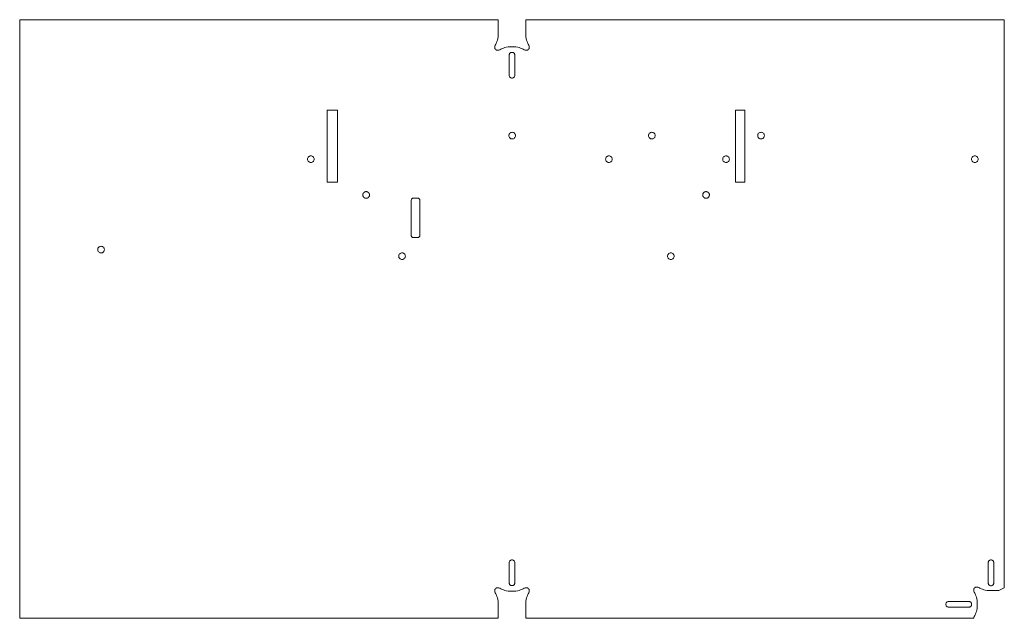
# Model space of a CAD drawing. Header units: centimetres. Extents: x -387.1 to -313.1, y 93.7 to 138.7.
import ezdxf

# ---------------------------------------------------------------- set-up
doc = ezdxf.new("R2010")
doc.units = ezdxf.units.CM
doc.header["$MEASUREMENT"] = 0
doc.layers.add('Capa 1', color=7, linetype='Continuous')

msp = doc.modelspace()

# ---------------------------------------------------------------- linework, layer by layer
at = {"layer": 'Capa 1', "color": 225, "lineweight": 20}
for points in [[(-387.11367, 138.6823), (-387.11367, 93.6823), (-351.16367, 93.6823), (-351.16367, 94.98231), (-351.17441, 95.10844), (-351.20273, 95.22458), (-351.24277, 95.33111), (-351.28867, 95.42838), (-351.33457, 95.51677), (-351.37461, 95.59664), (-351.40293, 95.66836), (-351.41367, 95.7323), (-351.40951, 95.78911), (-351.39717, 95.83905), (-351.37687, 95.88191), (-351.34884, 95.91746), (-351.31328, 95.9455), (-351.27042, 95.96579), (-351.22048, 95.97813), (-351.16367, 95.98229), (-351.09973, 95.97155), (-351.02801, 95.94323), (-350.94814, 95.90319), (-350.85975, 95.8573), (-350.76248, 95.8114), (-350.65595, 95.77136), (-350.5398, 95.74304), (-350.41367, 95.7323), (-349.81367, 95.7323), (-349.68754, 95.74304), (-349.57139, 95.77136), (-349.46486, 95.8114), (-349.36759, 95.8573), (-349.2792, 95.90319), (-349.19933, 95.94323), (-349.12761, 95.97155), (-349.06367, 95.98229), (-349.00686, 95.97813), (-348.95692, 95.96579), (-348.91406, 95.9455), (-348.8785, 95.91746), (-348.85047, 95.88191), (-348.83017, 95.83905), (-348.81783, 95.78911), (-348.81367, 95.7323), (-348.82441, 95.66836), (-348.85273, 95.59664), (-348.89277, 95.51677), (-348.93867, 95.42838), (-348.98457, 95.33111), (-349.02461, 95.22458), (-349.05293, 95.10844), (-349.06367, 94.98231), (-349.06367, 93.6823), (-315.41366, 93.6823), (-315.40292, 93.74624), (-315.3746, 93.81796), (-315.33456, 93.89783), (-315.28867, 93.98622), (-315.24277, 94.08349), (-315.20273, 94.19002), (-315.17441, 94.30617), (-315.16367, 94.4323), (-315.16367, 95.0323), (-315.17441, 95.15843), (-315.20273, 95.27458), (-315.24277, 95.38111), (-315.28867, 95.47838), (-315.33456, 95.56677), (-315.3746, 95.64664), (-315.40292, 95.71836), (-315.41366, 95.7823), (-315.4095, 95.83911), (-315.39716, 95.88905), (-315.37687, 95.93191), (-315.34883, 95.96747), (-315.31328, 95.9955), (-315.27042, 96.0158), (-315.22048, 96.02814), (-315.16367, 96.0323), (-315.09973, 96.02156), (-315.02801, 95.99324), (-314.94814, 95.9532), (-314.85975, 95.9073), (-314.76248, 95.8614), (-314.65595, 95.82136), (-314.53981, 95.79304), (-314.41368, 95.7823), (-313.53414, 95.7823), (-313.11397, 95.96937), (-313.11367, 138.6823), (-349.06367, 138.6823), (-349.06367, 137.38229), (-349.05293, 137.25616), (-349.02461, 137.14002), (-348.98457, 137.03349), (-348.93867, 136.93622), (-348.89277, 136.84783), (-348.85273, 136.76796), (-348.82441, 136.69624), (-348.81367, 136.6323), (-348.81783, 136.57549), (-348.83017, 136.52555), (-348.85047, 136.48269), (-348.8785, 136.44714), (-348.91406, 136.4191), (-348.95692, 136.39881), (-349.00686, 136.38647), (-349.06367, 136.38231), (-349.12761, 136.39305), (-349.19933, 136.42137), (-349.2792, 136.46141), (-349.36759, 136.50731), (-349.46486, 136.5532), (-349.57139, 136.59324), (-349.68754, 136.62156), (-349.81367, 136.6323), (-350.41367, 136.6323), (-350.5398, 136.62156), (-350.65595, 136.59324), (-350.76248, 136.5532), (-350.85975, 136.50731), (-350.94814, 136.46141), (-351.02801, 136.42137), (-351.09973, 136.39305), (-351.16367, 136.38231), (-351.22048, 136.38647), (-351.27042, 136.39881), (-351.31328, 136.4191), (-351.34884, 136.44714), (-351.37687, 136.48269), (-351.39717, 136.52555), (-351.40951, 136.57549), (-351.41367, 136.6323), (-351.40293, 136.69624), (-351.37461, 136.76796), (-351.33457, 136.84783), (-351.28867, 136.93622), (-351.24277, 137.03349), (-351.20273, 137.14002), (-351.17441, 137.25616), (-351.16367, 137.38229), (-351.16367, 138.6823), (-387.11367, 138.6823)], [(-349.89915, 134.50232), (-349.89915, 136.01228), (-349.90353, 136.05532), (-349.91608, 136.0955), (-349.93591, 136.13192), (-349.96216, 136.16371), (-349.99394, 136.18998), (-350.03037, 136.20984), (-350.07057, 136.2224), (-350.11367, 136.22679), (-350.15676, 136.22241), (-350.19696, 136.20987), (-350.23339, 136.19003), (-350.26517, 136.16378), (-350.29142, 136.132), (-350.31126, 136.09557), (-350.3238, 136.05537), (-350.32818, 136.01228), (-350.32818, 134.50232), (-350.3238, 134.45923), (-350.31126, 134.41903), (-350.29142, 134.3826), (-350.26517, 134.35082), (-350.23339, 134.32457), (-350.19696, 134.30473), (-350.15676, 134.29219), (-350.11367, 134.28781), (-350.07057, 134.2922), (-350.03037, 134.30479), (-349.99394, 134.32467), (-349.96216, 134.35095), (-349.93591, 134.38275), (-349.91608, 134.41918), (-349.90353, 134.45933), (-349.89915, 134.50232)], [(-363.23867, 126.4687), (-364.01367, 126.4687), (-364.01367, 131.87827), (-363.23867, 131.87827), (-363.23867, 126.4687)], [(-332.61367, 126.4687), (-333.31367, 126.4687), (-333.31367, 131.87827), (-332.61367, 131.87827), (-332.61367, 126.4687)], [(-350.09867, 129.7173), (-350.14905, 129.72238), (-350.19598, 129.73695), (-350.23845, 129.76), (-350.27545, 129.79052), (-350.30597, 129.82752), (-350.32902, 129.86999), (-350.34359, 129.91692), (-350.34867, 129.9673), (-350.34359, 130.01768), (-350.32902, 130.06461), (-350.30597, 130.10708), (-350.27545, 130.14408), (-350.23845, 130.1746), (-350.19598, 130.19765), (-350.14905, 130.21222), (-350.09867, 130.2173), (-350.04829, 130.21222), (-350.00136, 130.19765), (-349.95889, 130.1746), (-349.92189, 130.14408), (-349.89137, 130.10708), (-349.86832, 130.06461), (-349.85375, 130.01768), (-349.84867, 129.9673), (-349.85375, 129.91692), (-349.86832, 129.86999), (-349.89137, 129.82752), (-349.92189, 129.79052), (-349.95889, 129.76), (-350.00136, 129.73695), (-350.04829, 129.72238), (-350.09867, 129.7173)], [(-339.59867, 130.2186), (-339.54829, 130.21352), (-339.50136, 130.19895), (-339.45889, 130.1759), (-339.42189, 130.14538), (-339.39137, 130.10838), (-339.36832, 130.06591), (-339.35375, 130.01898), (-339.34867, 129.9686), (-339.35375, 129.91822), (-339.36832, 129.87129), (-339.39137, 129.82882), (-339.42189, 129.79182), (-339.45889, 129.7613), (-339.50136, 129.73825), (-339.54829, 129.72368), (-339.59867, 129.7186), (-339.64905, 129.72368), (-339.69598, 129.73825), (-339.73845, 129.7613), (-339.77545, 129.79182), (-339.80597, 129.82882), (-339.82902, 129.87129), (-339.84359, 129.91822), (-339.84867, 129.9686), (-339.84359, 130.01898), (-339.82902, 130.06591), (-339.80597, 130.10838), (-339.77545, 130.14538), (-339.73845, 130.1759), (-339.69598, 130.19895), (-339.64905, 130.21352), (-339.59867, 130.2186)], [(-331.39867, 129.7173), (-331.44905, 129.72238), (-331.49598, 129.73695), (-331.53845, 129.76), (-331.57545, 129.79052), (-331.60597, 129.82752), (-331.62902, 129.86999), (-331.64359, 129.91692), (-331.64867, 129.9673), (-331.64359, 130.01768), (-331.62902, 130.06461), (-331.60597, 130.10708), (-331.57545, 130.14408), (-331.53845, 130.1746), (-331.49598, 130.19765), (-331.44905, 130.21222), (-331.39867, 130.2173), (-331.34829, 130.21222), (-331.30136, 130.19765), (-331.25889, 130.1746), (-331.22189, 130.14408), (-331.19137, 130.10708), (-331.16832, 130.06461), (-331.15375, 130.01768), (-331.14867, 129.9673), (-331.15375, 129.91692), (-331.16832, 129.86999), (-331.19137, 129.82752), (-331.22189, 129.79052), (-331.25889, 129.76), (-331.30136, 129.73695), (-331.34829, 129.72238), (-331.39867, 129.7173)], [(-365.22867, 127.946), (-365.27905, 127.95108), (-365.32598, 127.96565), (-365.36845, 127.9887), (-365.40545, 128.01922), (-365.43597, 128.05622), (-365.45902, 128.09869), (-365.47359, 128.14562), (-365.47867, 128.196), (-365.47359, 128.24638), (-365.45902, 128.29331), (-365.43597, 128.33578), (-365.40545, 128.37278), (-365.36845, 128.4033), (-365.32598, 128.42635), (-365.27905, 128.44092), (-365.22867, 128.446), (-365.17829, 128.44092), (-365.13136, 128.42635), (-365.08889, 128.4033), (-365.05189, 128.37278), (-365.02137, 128.33578), (-364.99832, 128.29331), (-364.98375, 128.24638), (-364.97867, 128.196), (-364.98375, 128.14562), (-364.99832, 128.09869), (-365.02137, 128.05622), (-365.05189, 128.01922), (-365.08889, 127.9887), (-365.13136, 127.96565), (-365.17829, 127.95108), (-365.22867, 127.946)], [(-342.82867, 127.9473), (-342.87905, 127.95238), (-342.92598, 127.96695), (-342.96845, 127.99), (-343.00545, 128.02052), (-343.03597, 128.05752), (-343.05902, 128.09999), (-343.07359, 128.14692), (-343.07867, 128.1973), (-343.07359, 128.24768), (-343.05902, 128.29461), (-343.03597, 128.33708), (-343.00545, 128.37408), (-342.96845, 128.4046), (-342.92598, 128.42765), (-342.87905, 128.44222), (-342.82867, 128.4473), (-342.77829, 128.44222), (-342.73136, 128.42765), (-342.68889, 128.4046), (-342.65189, 128.37408), (-342.62137, 128.33708), (-342.59832, 128.29461), (-342.58375, 128.24768), (-342.57867, 128.1973), (-342.58375, 128.14692), (-342.59832, 128.09999), (-342.62137, 128.05752), (-342.65189, 128.02052), (-342.68889, 127.99), (-342.73136, 127.96695), (-342.77829, 127.95238), (-342.82867, 127.9473)], [(-334.02867, 127.946), (-334.07905, 127.95108), (-334.12598, 127.96565), (-334.16845, 127.9887), (-334.20545, 128.01922), (-334.23597, 128.05622), (-334.25902, 128.09869), (-334.27359, 128.14562), (-334.27867, 128.196), (-334.27359, 128.24638), (-334.25902, 128.29331), (-334.23597, 128.33578), (-334.20545, 128.37278), (-334.16845, 128.4033), (-334.12598, 128.42635), (-334.07905, 128.44092), (-334.02867, 128.446), (-333.97829, 128.44092), (-333.93136, 128.42635), (-333.88889, 128.4033), (-333.85189, 128.37278), (-333.82137, 128.33578), (-333.79832, 128.29331), (-333.78375, 128.24638), (-333.77867, 128.196), (-333.78375, 128.14562), (-333.79832, 128.09869), (-333.82137, 128.05622), (-333.85189, 128.01922), (-333.88889, 127.9887), (-333.93136, 127.96565), (-333.97829, 127.95108), (-334.02867, 127.946)], [(-315.32867, 127.9473), (-315.37905, 127.95238), (-315.42598, 127.96695), (-315.46845, 127.99), (-315.50545, 128.02052), (-315.53597, 128.05752), (-315.55902, 128.09999), (-315.57359, 128.14692), (-315.57867, 128.1973), (-315.57359, 128.24768), (-315.55902, 128.29461), (-315.53597, 128.33708), (-315.50545, 128.37408), (-315.46845, 128.4046), (-315.42598, 128.42765), (-315.37905, 128.44222), (-315.32867, 128.4473), (-315.27829, 128.44222), (-315.23136, 128.42765), (-315.18889, 128.4046), (-315.15189, 128.37408), (-315.12137, 128.33708), (-315.09832, 128.29461), (-315.08375, 128.24768), (-315.07867, 128.1973), (-315.08375, 128.14692), (-315.09832, 128.09999), (-315.12137, 128.05752), (-315.15189, 128.02052), (-315.18889, 127.99), (-315.23136, 127.96695), (-315.27829, 127.95238), (-315.32867, 127.9473)], [(-357.21264, 122.2992), (-357.51316, 122.2992), (-357.54826, 122.30292), (-357.58101, 122.31356), (-357.61068, 122.3304), (-357.63657, 122.35268), (-357.65795, 122.37965), (-357.67411, 122.41057), (-357.68433, 122.44469), (-357.6879, 122.48126), (-357.6879, 125.08765), (-357.68433, 125.12422), (-357.67411, 125.15834), (-357.65796, 125.18926), (-357.63658, 125.21623), (-357.61069, 125.23851), (-357.58101, 125.25535), (-357.54827, 125.26599), (-357.51316, 125.26971), (-357.21264, 125.26971), (-357.17753, 125.26599), (-357.14479, 125.25534), (-357.11511, 125.2385), (-357.08923, 125.21623), (-357.06784, 125.18925), (-357.05169, 125.15834), (-357.04147, 125.12422), (-357.0379, 125.08765), (-357.0379, 122.48126), (-357.04147, 122.44469), (-357.05169, 122.41058), (-357.06786, 122.37966), (-357.08924, 122.35269), (-357.11513, 122.33041), (-357.1448, 122.31357), (-357.17755, 122.30292), (-357.21264, 122.2992)], [(-380.99867, 121.1473), (-381.04905, 121.15238), (-381.09598, 121.16695), (-381.13845, 121.19), (-381.17545, 121.22052), (-381.20597, 121.25752), (-381.22902, 121.29999), (-381.24359, 121.34692), (-381.24867, 121.3973), (-381.24359, 121.44768), (-381.22902, 121.49461), (-381.20597, 121.53708), (-381.17545, 121.57408), (-381.13845, 121.6046), (-381.09598, 121.62765), (-381.04905, 121.64222), (-380.99867, 121.6473), (-380.94829, 121.64222), (-380.90136, 121.62765), (-380.85889, 121.6046), (-380.82189, 121.57408), (-380.79137, 121.53708), (-380.76832, 121.49461), (-380.75375, 121.44768), (-380.74867, 121.3973), (-380.75375, 121.34692), (-380.76832, 121.29999), (-380.79137, 121.25752), (-380.82189, 121.22052), (-380.85889, 121.19), (-380.90136, 121.16695), (-380.94829, 121.15238), (-380.99867, 121.1473)], [(-358.37734, 121.1584), (-358.32696, 121.15332), (-358.28003, 121.13875), (-358.23757, 121.1157), (-358.20057, 121.08517), (-358.17004, 121.04817), (-358.14699, 121.00571), (-358.13242, 120.95878), (-358.12734, 120.9084), (-358.13242, 120.85802), (-358.14699, 120.81109), (-358.17004, 120.76863), (-358.20057, 120.73163), (-358.23757, 120.7011), (-358.28003, 120.67805), (-358.32696, 120.66348), (-358.37734, 120.6584), (-358.42772, 120.66348), (-358.47465, 120.67805), (-358.51711, 120.7011), (-358.55411, 120.73163), (-358.58464, 120.76863), (-358.60769, 120.81109), (-358.62226, 120.85802), (-358.62734, 120.9084), (-358.62226, 120.95878), (-358.60769, 121.00571), (-358.58464, 121.04817), (-358.55411, 121.08517), (-358.51711, 121.1157), (-358.47465, 121.13875), (-358.42772, 121.15332), (-358.37734, 121.1584)], [(-338.17535, 121.15151), (-338.12497, 121.14643), (-338.07804, 121.13186), (-338.03558, 121.10881), (-337.99858, 121.07828), (-337.96805, 121.04128), (-337.945, 120.99882), (-337.93043, 120.95189), (-337.92535, 120.90151), (-337.93043, 120.85113), (-337.945, 120.8042), (-337.96805, 120.76174), (-337.99858, 120.72474), (-338.03558, 120.69421), (-338.07804, 120.67116), (-338.12497, 120.65659), (-338.17535, 120.65151), (-338.22573, 120.65659), (-338.27266, 120.67116), (-338.31512, 120.69421), (-338.35212, 120.72474), (-338.38265, 120.76174), (-338.4057, 120.8042), (-338.42027, 120.85113), (-338.42535, 120.90151), (-338.42027, 120.95189), (-338.4057, 120.99882), (-338.38265, 121.04128), (-338.35212, 121.07828), (-338.31512, 121.10881), (-338.27266, 121.13186), (-338.22573, 121.14643), (-338.17535, 121.15151)], [(-349.89915, 97.86228), (-349.89915, 96.35232), (-349.90353, 96.30926), (-349.91608, 96.26908), (-349.93591, 96.23265), (-349.96216, 96.20087), (-349.99394, 96.17461), (-350.03037, 96.15475), (-350.07057, 96.14219), (-350.11367, 96.13781), (-350.15676, 96.14219), (-350.19696, 96.15474), (-350.23339, 96.17457), (-350.26517, 96.20082), (-350.29142, 96.2326), (-350.31126, 96.26903), (-350.3238, 96.30923), (-350.32818, 96.35232), (-350.32818, 97.86228), (-350.3238, 97.90536), (-350.31125, 97.94556), (-350.29142, 97.98199), (-350.26517, 98.01377), (-350.23339, 98.04002), (-350.19696, 98.05986), (-350.15676, 98.07241), (-350.11367, 98.07679), (-350.07058, 98.0724), (-350.03037, 98.05983), (-349.99394, 98.03996), (-349.96216, 98.01368), (-349.93591, 97.98189), (-349.91608, 97.94546), (-349.90353, 97.9053), (-349.89915, 97.86228)], [(-314.32819, 96.34634), (-314.32819, 97.8563), (-314.32381, 97.89936), (-314.31127, 97.93954), (-314.29143, 97.97597), (-314.26518, 98.00775), (-314.2334, 98.03401), (-314.19697, 98.05387), (-314.15677, 98.06643), (-314.11367, 98.07081), (-314.11367, 98.07081), (-314.07058, 98.06643), (-314.03038, 98.05388), (-313.99395, 98.03405), (-313.96217, 98.0078), (-313.93592, 97.97602), (-313.91608, 97.93959), (-313.90354, 97.89939), (-313.89916, 97.8563), (-313.89916, 96.34634), (-313.90354, 96.30326), (-313.91609, 96.26306), (-313.93592, 96.22663), (-313.96217, 96.19485), (-313.99395, 96.1686), (-314.03038, 96.14876), (-314.07058, 96.13621), (-314.11367, 96.13183), (-314.11367, 96.13183), (-314.15676, 96.13622), (-314.19697, 96.14879), (-314.2334, 96.16866), (-314.26518, 96.19494), (-314.29143, 96.22673), (-314.31126, 96.26316), (-314.32381, 96.30332), (-314.32819, 96.34634)], [(-317.29365, 94.94682), (-315.78369, 94.94682), (-315.74063, 94.94244), (-315.70045, 94.9299), (-315.66402, 94.91006), (-315.63224, 94.88381), (-315.60598, 94.85203), (-315.58612, 94.8156), (-315.57356, 94.7754), (-315.56918, 94.7323), (-315.56918, 94.7323), (-315.57356, 94.68921), (-315.58611, 94.64901), (-315.60594, 94.61258), (-315.63219, 94.5808), (-315.66397, 94.55455), (-315.7004, 94.53471), (-315.7406, 94.52217), (-315.78369, 94.51779), (-317.29365, 94.51779), (-317.33673, 94.52217), (-317.37693, 94.53472), (-317.41336, 94.55455), (-317.44514, 94.5808), (-317.47139, 94.61258), (-317.49123, 94.64901), (-317.50378, 94.68921), (-317.50816, 94.7323), (-317.50816, 94.7323), (-317.50377, 94.77539), (-317.4912, 94.8156), (-317.47133, 94.85203), (-317.44505, 94.88381), (-317.41326, 94.91006), (-317.37683, 94.92989), (-317.33667, 94.94244), (-317.29365, 94.94682)]]:
    msp.add_lwpolyline(points, close=True, dxfattribs=at)
for points in [[(-361.25886, 125.33938), (-361.25786, 125.33835), (-361.2503, 125.33053), (-361.24145, 125.32197), (-361.23218, 125.31398), (-361.22248, 125.30642), (-361.2125, 125.29943), (-361.20208, 125.29287), (-361.19138, 125.28674), (-361.1804, 125.28132), (-361.16927, 125.27632), (-361.15772, 125.2719), (-361.14616, 125.26805), (-361.13432, 125.26477), (-361.12234, 125.26206), (-361.11178, 125.26019), (-361.11021, 125.25992), (-361.09809, 125.25849), (-361.08582, 125.25764), (-361.07355, 125.25735), (-361.06128, 125.25764), (-361.04901, 125.25849), (-361.03689, 125.25992), (-361.02476, 125.26206), (-361.01278, 125.26477), (-361.00094, 125.26805), (-360.98939, 125.2719), (-360.97783, 125.27632), (-360.9667, 125.28132), (-360.96571, 125.2818), (-360.95572, 125.28674), (-360.94502, 125.29287), (-360.93461, 125.29943), (-360.92462, 125.30642), (-360.91492, 125.31398), (-360.90565, 125.32197), (-360.8968, 125.33053), (-360.88824, 125.33938), (-360.88026, 125.34865), (-360.8727, 125.35835), (-360.8685, 125.36434), (-360.86571, 125.36833), (-360.85914, 125.37875), (-360.85301, 125.38945), (-360.84759, 125.40043), (-360.8426, 125.41156), (-360.83817, 125.42311), (-360.83432, 125.43467), (-360.83104, 125.44651), (-360.82833, 125.45849), (-360.82619, 125.47062), (-360.82476, 125.48274), (-360.82391, 125.49501), (-360.82348, 125.50728), (-360.82359, 125.51042), (-360.82391, 125.51955), (-360.82476, 125.53182), (-360.82619, 125.54394), (-360.82833, 125.55607), (-360.83104, 125.56805), (-360.83432, 125.57989), (-360.83817, 125.59144), (-360.8426, 125.603), (-360.84759, 125.61413), (-360.85301, 125.62511), (-360.85914, 125.63581), (-360.86571, 125.64622), (-360.8727, 125.65621), (-360.87292, 125.65649), (-360.88026, 125.66591), (-360.88824, 125.67518), (-360.8968, 125.68403), (-360.90565, 125.69259), (-360.91492, 125.70057), (-360.92462, 125.70813), (-360.93461, 125.71512), (-360.94502, 125.72169), (-360.95572, 125.72782), (-360.96571, 125.73274), (-360.9667, 125.73324), (-360.97783, 125.73823), (-360.98939, 125.74266), (-361.00094, 125.74651), (-361.01278, 125.74979), (-361.02476, 125.7525), (-361.03689, 125.75464), (-361.04901, 125.75607), (-361.06128, 125.75692), (-361.07355, 125.75735), (-361.08582, 125.75692), (-361.09809, 125.75607), (-361.11021, 125.75464), (-361.11178, 125.75437), (-361.12234, 125.7525), (-361.13432, 125.74979), (-361.14616, 125.74651), (-361.15772, 125.74266), (-361.16927, 125.73823), (-361.1804, 125.73324), (-361.19138, 125.72782), (-361.20208, 125.72169), (-361.2125, 125.71512), (-361.22248, 125.70813), (-361.23218, 125.70057), (-361.24145, 125.69259), (-361.2503, 125.68403), (-361.25786, 125.67621), (-361.25886, 125.67518), (-361.26685, 125.66591), (-361.27418, 125.65649), (-361.27441, 125.65621), (-361.2814, 125.64622), (-361.28796, 125.63581), (-361.29409, 125.62511), (-361.29951, 125.61413), (-361.30451, 125.603), (-361.30893, 125.59144), (-361.31278, 125.57989), (-361.31606, 125.56805), (-361.31877, 125.55607), (-361.32091, 125.54394), (-361.32234, 125.53182), (-361.32319, 125.51955), (-361.32341, 125.51042), (-361.32348, 125.50728), (-361.32319, 125.49501), (-361.32234, 125.48274), (-361.32091, 125.47062), (-361.31877, 125.45849), (-361.31606, 125.44651), (-361.31278, 125.43467), (-361.30893, 125.42311), (-361.30451, 125.41156), (-361.29951, 125.40043), (-361.29409, 125.38945), (-361.28796, 125.37875), (-361.2814, 125.36833), (-361.2786, 125.36434), (-361.27441, 125.35835), (-361.26685, 125.34865), (-361.25886, 125.33938)], [(-335.635, 125.28132), (-335.63457, 125.28113), (-335.62387, 125.27632), (-335.61232, 125.2719), (-335.60076, 125.26805), (-335.58892, 125.26477), (-335.57694, 125.26206), (-335.56481, 125.25992), (-335.55269, 125.25849), (-335.54042, 125.25764), (-335.52815, 125.25735), (-335.51588, 125.25764), (-335.50361, 125.25849), (-335.49149, 125.25992), (-335.48849, 125.26045), (-335.47936, 125.26206), (-335.46738, 125.26477), (-335.45554, 125.26805), (-335.44399, 125.2719), (-335.43243, 125.27632), (-335.4213, 125.28132), (-335.41546, 125.2842), (-335.41032, 125.28674), (-335.39962, 125.29287), (-335.38921, 125.29943), (-335.37922, 125.30642), (-335.36952, 125.31398), (-335.36025, 125.32197), (-335.3514, 125.33053), (-335.34284, 125.33938), (-335.34242, 125.33987), (-335.33486, 125.34865), (-335.3273, 125.35835), (-335.3231, 125.36434), (-335.32031, 125.36833), (-335.31374, 125.37875), (-335.30761, 125.38945), (-335.30219, 125.40043), (-335.2972, 125.41156), (-335.29277, 125.42311), (-335.28892, 125.43467), (-335.28564, 125.44651), (-335.28293, 125.45849), (-335.28079, 125.47062), (-335.27936, 125.48274), (-335.27851, 125.49501), (-335.27808, 125.50728), (-335.27819, 125.51042), (-335.27851, 125.51955), (-335.27936, 125.53182), (-335.28079, 125.54394), (-335.28293, 125.55607), (-335.28564, 125.56805), (-335.28892, 125.57989), (-335.29277, 125.59144), (-335.2972, 125.603), (-335.30219, 125.61413), (-335.30761, 125.62511), (-335.31374, 125.63581), (-335.32031, 125.64622), (-335.3273, 125.65621), (-335.32752, 125.65649), (-335.33486, 125.66591), (-335.34242, 125.67468), (-335.34284, 125.67518), (-335.3514, 125.68403), (-335.36025, 125.69259), (-335.36952, 125.70057), (-335.37922, 125.70813), (-335.38921, 125.71512), (-335.39962, 125.72169), (-335.41032, 125.72782), (-335.41546, 125.73036), (-335.4213, 125.73324), (-335.43243, 125.73823), (-335.44399, 125.74266), (-335.45554, 125.74651), (-335.46738, 125.74979), (-335.47936, 125.7525), (-335.48849, 125.75411), (-335.49149, 125.75464), (-335.50361, 125.75607), (-335.51588, 125.75692), (-335.52815, 125.75735), (-335.54042, 125.75692), (-335.55269, 125.75607), (-335.56481, 125.75464), (-335.57694, 125.7525), (-335.58892, 125.74979), (-335.60076, 125.74651), (-335.61232, 125.74266), (-335.62387, 125.73823), (-335.63457, 125.73343), (-335.635, 125.73324), (-335.64598, 125.72782), (-335.65668, 125.72169), (-335.6671, 125.71512), (-335.67708, 125.70813), (-335.68678, 125.70057), (-335.69605, 125.69259), (-335.7049, 125.68403), (-335.71346, 125.67518), (-335.72145, 125.66591), (-335.72879, 125.65649), (-335.72901, 125.65621), (-335.736, 125.64622), (-335.74256, 125.63581), (-335.74869, 125.62511), (-335.75411, 125.61413), (-335.75911, 125.603), (-335.76353, 125.59144), (-335.76738, 125.57989), (-335.77066, 125.56805), (-335.77337, 125.55607), (-335.77551, 125.54394), (-335.77694, 125.53182), (-335.77779, 125.51955), (-335.77801, 125.51042), (-335.77808, 125.50728), (-335.77779, 125.49501), (-335.77694, 125.48274), (-335.77551, 125.47062), (-335.77337, 125.45849), (-335.77066, 125.44651), (-335.76738, 125.43467), (-335.76353, 125.42311), (-335.75911, 125.41156), (-335.75411, 125.40043), (-335.74869, 125.38945), (-335.74256, 125.37875), (-335.736, 125.36833), (-335.7332, 125.36434), (-335.72901, 125.35835), (-335.72145, 125.34865), (-335.71346, 125.33938), (-335.7049, 125.33053), (-335.69605, 125.32197), (-335.68678, 125.31398), (-335.67708, 125.30642), (-335.6671, 125.29943), (-335.65668, 125.29287), (-335.64598, 125.28674), (-335.635, 125.28132)]]:
    msp.add_lwpolyline(points, dxfattribs=at)

doc.saveas('drawing.dxf')
